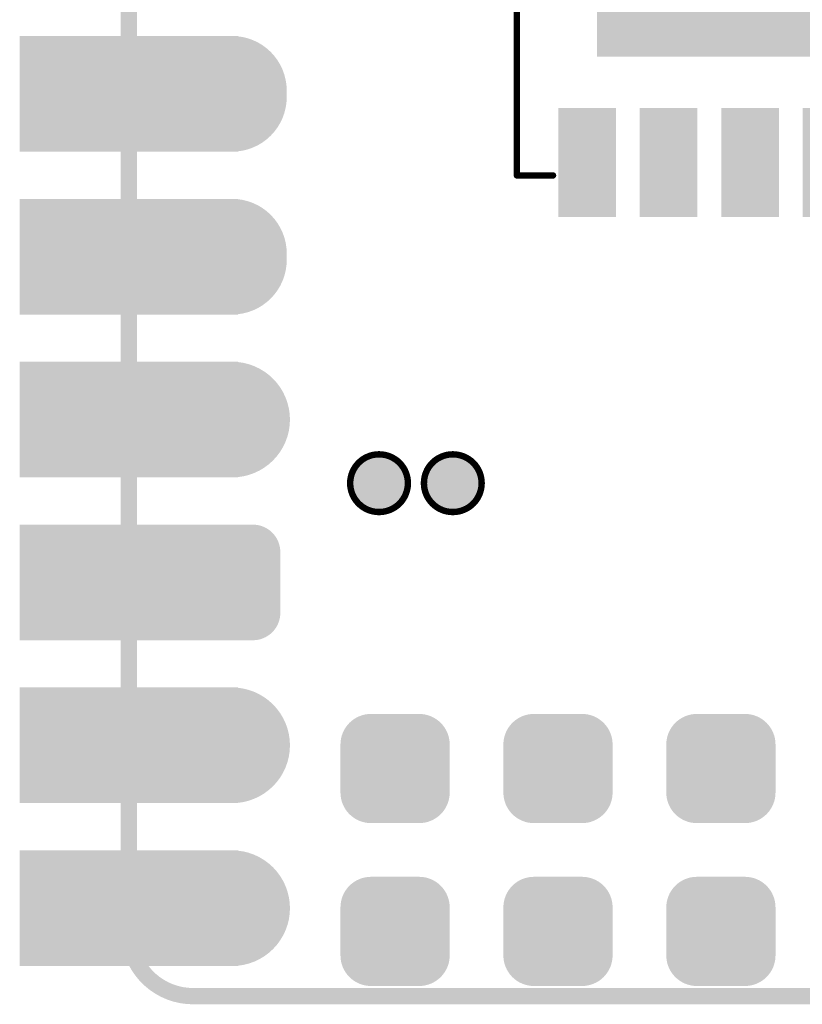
# Model space of a CAD drawing. Header units: millimetres. Extents: x 126.2 to 150.6, y 45.7 to 97.
# Tile 1 of 7: x 126.2 to 138.4, y 45.7 to 61.1. Entities that reach past the tile are written whole.
import ezdxf

# ---------------------------------------------------------------- set-up
doc = ezdxf.new("R2010")
doc.units = ezdxf.units.MM
for name, color, linetype in [('BottomLayer', 5, 'Continuous'), ('BottomOverlay', 54, 'Continuous'), ('BottomPaste', 16, 'Continuous'), ('BottomSolder', 6, 'Continuous'), ('KeepOutLayer', 6, 'Continuous'), ('MidLayer1', 16, 'Continuous'), ('MidLayer2', 76, 'Continuous'), ('MidLayer3', 90, 'Continuous'), ('MidLayer4', 156, 'Continuous'), ('MultiLayer', 9, 'Continuous'), ('PadHoleLayer', 156, 'Continuous'), ('TopLayer', 1, 'Continuous'), ('TopSolder', 216, 'Continuous')]:
    doc.layers.add(name, color=color, linetype=linetype)

# ---------------------------------------------------------------- blocks, each defined once
blk = doc.blocks.new('P_________1')
at = {"layer": 'BottomLayer'}
for points, const_width in [([(8.49, 24.13, 1), (9.29, 24.13, 1)], 0.8), ([(8.49, 21.59, 1), (9.29, 21.59, 1)], 0.8), ([(8.403, 19.525, 1), (8.728, 19.525, 1)], 0.325), ([(9.053, 19.525, 1), (9.378, 19.525, 1)], 0.325), ([(8.403, 18.575, 1), (8.728, 18.575, 1)], 0.325), ([(9.053, 18.575, 1), (9.378, 18.575, 1)], 0.325), ([(8.49, 16.51, 1), (9.29, 16.51, 1)], 0.8), ([(8.515, 14.02, 1), (9.265, 14.02, 1)], 0.75), ([(8.515, 13.92, 1), (9.265, 13.92, 1)], 0.75), ([(8.515, 11.48, 1), (9.265, 11.48, 1)], 0.75), ([(8.515, 11.38, 1), (9.265, 11.38, 1)], 0.75)]:
    blk.add_lwpolyline(points, format="xyb", close=True, dxfattribs=dict(at, const_width=const_width))
at = {"layer": 'BottomLayer', "const_width": 1.5}
for points in [[(8.89, 14.02), (8.89, 13.92)], [(8.89, 11.48), (8.89, 11.38)]]:
    blk.add_lwpolyline(points, dxfattribs=at)
at = {"layer": 'BottomLayer'}
for points in [[(8.9, 23.33), (12.1, 23.33), (8.9, 24.93), (12.1, 24.93)], [(8.9, 20.79), (12.1, 20.79), (8.9, 22.39), (12.1, 22.39)], [(9.215, 18.25), (9.215, 19.85), (8.565, 18.25), (8.565, 19.85)], [(8.9, 18.25), (12.1, 18.25), (8.9, 19.85), (12.1, 19.85)], [(9.54, 18.575), (9.54, 19.525), (8.24, 18.575), (8.24, 19.525)], [(8.9, 15.71), (12.1, 15.71), (8.9, 17.31), (12.1, 17.31)], [(8.9, 13.17), (12.1, 13.17), (8.9, 14.77), (12.1, 14.77)], [(8.9, 10.63), (12.1, 10.63), (8.9, 12.23), (12.1, 12.23)]]:
    blk.add_solid(points, dxfattribs=at)
at = {"layer": 'BottomSolder'}
for points, const_width in [([(8.439, 24.13, 1), (9.341, 24.13, 1)], 0.902), ([(8.439, 21.59, 1), (9.341, 21.59, 1)], 0.902), ([(8.352, 19.525, 1), (8.778, 19.525, 1)], 0.427), ([(9.002, 19.525, 1), (9.428, 19.525, 1)], 0.427), ([(8.352, 18.575, 1), (8.778, 18.575, 1)], 0.427), ([(9.002, 18.575, 1), (9.428, 18.575, 1)], 0.427), ([(8.439, 16.51, 1), (9.341, 16.51, 1)], 0.902), ([(8.464, 14.02, 1), (9.316, 14.02, 1)], 0.852), ([(8.464, 13.92, 1), (9.316, 13.92, 1)], 0.852), ([(8.464, 11.48, 1), (9.316, 11.48, 1)], 0.852), ([(8.464, 11.38, 1), (9.316, 11.38, 1)], 0.852)]:
    blk.add_lwpolyline(points, format="xyb", close=True, dxfattribs=dict(at, const_width=const_width))
at = {"layer": 'BottomSolder', "const_width": 1.703}
for points in [[(8.89, 14.02), (8.89, 13.92)], [(8.89, 11.48), (8.89, 11.38)]]:
    blk.add_lwpolyline(points, dxfattribs=at)
at = {"layer": 'BottomSolder'}
for points in [[(8.798, 23.228), (12.202, 23.228), (8.798, 25.032), (12.202, 25.032)], [(8.798, 20.688), (12.202, 20.688), (8.798, 22.492), (12.202, 22.492)], [(9.215, 18.148), (9.215, 19.952), (8.565, 18.148), (8.565, 19.952)], [(8.798, 18.148), (12.202, 18.148), (8.798, 19.952), (12.202, 19.952)], [(9.642, 18.575), (9.642, 19.525), (8.138, 18.575), (8.138, 19.525)], [(8.798, 15.608), (12.202, 15.608), (8.798, 17.412), (12.202, 17.412)], [(8.798, 13.068), (12.202, 13.068), (8.798, 14.872), (12.202, 14.872)], [(8.798, 10.528), (12.202, 10.528), (8.798, 12.332), (12.202, 12.332)]]:
    blk.add_solid(points, dxfattribs=at)
at = {"layer": 'MidLayer1'}
for points, const_width in [([(8.49, 24.13, 1), (9.29, 24.13, 1)], 0.8), ([(8.49, 21.59, 1), (9.29, 21.59, 1)], 0.8), ([(8.403, 19.525, 1), (8.728, 19.525, 1)], 0.325), ([(9.053, 19.525, 1), (9.378, 19.525, 1)], 0.325), ([(8.403, 18.575, 1), (8.728, 18.575, 1)], 0.325), ([(9.053, 18.575, 1), (9.378, 18.575, 1)], 0.325), ([(8.49, 16.51, 1), (9.29, 16.51, 1)], 0.8), ([(8.515, 14.02, 1), (9.265, 14.02, 1)], 0.75), ([(8.515, 13.92, 1), (9.265, 13.92, 1)], 0.75), ([(8.515, 11.48, 1), (9.265, 11.48, 1)], 0.75), ([(8.515, 11.38, 1), (9.265, 11.38, 1)], 0.75)]:
    blk.add_lwpolyline(points, format="xyb", close=True, dxfattribs=dict(at, const_width=const_width))
at = {"layer": 'MidLayer1', "const_width": 1.5}
for points in [[(8.89, 14.02), (8.89, 13.92)], [(8.89, 11.48), (8.89, 11.38)]]:
    blk.add_lwpolyline(points, dxfattribs=at)
at = {"layer": 'MidLayer1'}
for points in [[(8.9, 23.33), (12.1, 23.33), (8.9, 24.93), (12.1, 24.93)], [(8.9, 20.79), (12.1, 20.79), (8.9, 22.39), (12.1, 22.39)], [(9.215, 18.25), (9.215, 19.85), (8.565, 18.25), (8.565, 19.85)], [(8.9, 18.25), (12.1, 18.25), (8.9, 19.85), (12.1, 19.85)], [(9.54, 18.575), (9.54, 19.525), (8.24, 18.575), (8.24, 19.525)], [(8.9, 15.71), (12.1, 15.71), (8.9, 17.31), (12.1, 17.31)], [(8.9, 13.17), (12.1, 13.17), (8.9, 14.77), (12.1, 14.77)], [(8.9, 10.63), (12.1, 10.63), (8.9, 12.23), (12.1, 12.23)]]:
    blk.add_solid(points, dxfattribs=at)
at = {"layer": 'MidLayer2'}
for points, const_width in [([(8.49, 24.13, 1), (9.29, 24.13, 1)], 0.8), ([(8.49, 21.59, 1), (9.29, 21.59, 1)], 0.8), ([(8.403, 19.525, 1), (8.728, 19.525, 1)], 0.325), ([(9.053, 19.525, 1), (9.378, 19.525, 1)], 0.325), ([(8.403, 18.575, 1), (8.728, 18.575, 1)], 0.325), ([(9.053, 18.575, 1), (9.378, 18.575, 1)], 0.325), ([(8.49, 16.51, 1), (9.29, 16.51, 1)], 0.8), ([(8.515, 14.02, 1), (9.265, 14.02, 1)], 0.75), ([(8.515, 13.92, 1), (9.265, 13.92, 1)], 0.75), ([(8.515, 11.48, 1), (9.265, 11.48, 1)], 0.75), ([(8.515, 11.38, 1), (9.265, 11.38, 1)], 0.75)]:
    blk.add_lwpolyline(points, format="xyb", close=True, dxfattribs=dict(at, const_width=const_width))
at = {"layer": 'MidLayer2', "const_width": 1.5}
for points in [[(8.89, 14.02), (8.89, 13.92)], [(8.89, 11.48), (8.89, 11.38)]]:
    blk.add_lwpolyline(points, dxfattribs=at)
at = {"layer": 'MidLayer2'}
for points in [[(8.9, 23.33), (12.1, 23.33), (8.9, 24.93), (12.1, 24.93)], [(8.9, 20.79), (12.1, 20.79), (8.9, 22.39), (12.1, 22.39)], [(9.215, 18.25), (9.215, 19.85), (8.565, 18.25), (8.565, 19.85)], [(8.9, 18.25), (12.1, 18.25), (8.9, 19.85), (12.1, 19.85)], [(9.54, 18.575), (9.54, 19.525), (8.24, 18.575), (8.24, 19.525)], [(8.9, 15.71), (12.1, 15.71), (8.9, 17.31), (12.1, 17.31)], [(8.9, 13.17), (12.1, 13.17), (8.9, 14.77), (12.1, 14.77)], [(8.9, 10.63), (12.1, 10.63), (8.9, 12.23), (12.1, 12.23)]]:
    blk.add_solid(points, dxfattribs=at)
at = {"layer": 'MidLayer3'}
for points, const_width in [([(8.49, 24.13, 1), (9.29, 24.13, 1)], 0.8), ([(8.49, 21.59, 1), (9.29, 21.59, 1)], 0.8), ([(8.403, 19.525, 1), (8.728, 19.525, 1)], 0.325), ([(9.053, 19.525, 1), (9.378, 19.525, 1)], 0.325), ([(8.403, 18.575, 1), (8.728, 18.575, 1)], 0.325), ([(9.053, 18.575, 1), (9.378, 18.575, 1)], 0.325), ([(8.49, 16.51, 1), (9.29, 16.51, 1)], 0.8), ([(8.515, 14.02, 1), (9.265, 14.02, 1)], 0.75), ([(8.515, 13.92, 1), (9.265, 13.92, 1)], 0.75), ([(8.515, 11.48, 1), (9.265, 11.48, 1)], 0.75), ([(8.515, 11.38, 1), (9.265, 11.38, 1)], 0.75)]:
    blk.add_lwpolyline(points, format="xyb", close=True, dxfattribs=dict(at, const_width=const_width))
at = {"layer": 'MidLayer3', "const_width": 1.5}
for points in [[(8.89, 14.02), (8.89, 13.92)], [(8.89, 11.48), (8.89, 11.38)]]:
    blk.add_lwpolyline(points, dxfattribs=at)
at = {"layer": 'MidLayer3'}
for points in [[(8.9, 23.33), (12.1, 23.33), (8.9, 24.93), (12.1, 24.93)], [(8.9, 20.79), (12.1, 20.79), (8.9, 22.39), (12.1, 22.39)], [(9.215, 18.25), (9.215, 19.85), (8.565, 18.25), (8.565, 19.85)], [(8.9, 18.25), (12.1, 18.25), (8.9, 19.85), (12.1, 19.85)], [(9.54, 18.575), (9.54, 19.525), (8.24, 18.575), (8.24, 19.525)], [(8.9, 15.71), (12.1, 15.71), (8.9, 17.31), (12.1, 17.31)], [(8.9, 13.17), (12.1, 13.17), (8.9, 14.77), (12.1, 14.77)], [(8.9, 10.63), (12.1, 10.63), (8.9, 12.23), (12.1, 12.23)]]:
    blk.add_solid(points, dxfattribs=at)
at = {"layer": 'MidLayer4'}
for points, const_width in [([(8.49, 24.13, 1), (9.29, 24.13, 1)], 0.8), ([(8.49, 21.59, 1), (9.29, 21.59, 1)], 0.8), ([(8.403, 19.525, 1), (8.728, 19.525, 1)], 0.325), ([(9.053, 19.525, 1), (9.378, 19.525, 1)], 0.325), ([(8.403, 18.575, 1), (8.728, 18.575, 1)], 0.325), ([(9.053, 18.575, 1), (9.378, 18.575, 1)], 0.325), ([(8.49, 16.51, 1), (9.29, 16.51, 1)], 0.8), ([(8.515, 14.02, 1), (9.265, 14.02, 1)], 0.75), ([(8.515, 13.92, 1), (9.265, 13.92, 1)], 0.75), ([(8.515, 11.48, 1), (9.265, 11.48, 1)], 0.75), ([(8.515, 11.38, 1), (9.265, 11.38, 1)], 0.75)]:
    blk.add_lwpolyline(points, format="xyb", close=True, dxfattribs=dict(at, const_width=const_width))
at = {"layer": 'MidLayer4', "const_width": 1.5}
for points in [[(8.89, 14.02), (8.89, 13.92)], [(8.89, 11.48), (8.89, 11.38)]]:
    blk.add_lwpolyline(points, dxfattribs=at)
at = {"layer": 'MidLayer4'}
for points in [[(8.9, 23.33), (12.1, 23.33), (8.9, 24.93), (12.1, 24.93)], [(8.9, 20.79), (12.1, 20.79), (8.9, 22.39), (12.1, 22.39)], [(9.215, 18.25), (9.215, 19.85), (8.565, 18.25), (8.565, 19.85)], [(8.9, 18.25), (12.1, 18.25), (8.9, 19.85), (12.1, 19.85)], [(9.54, 18.575), (9.54, 19.525), (8.24, 18.575), (8.24, 19.525)], [(8.9, 15.71), (12.1, 15.71), (8.9, 17.31), (12.1, 17.31)], [(8.9, 13.17), (12.1, 13.17), (8.9, 14.77), (12.1, 14.77)], [(8.9, 10.63), (12.1, 10.63), (8.9, 12.23), (12.1, 12.23)]]:
    blk.add_solid(points, dxfattribs=at)
at = {"layer": 'MultiLayer'}
for points, const_width in [([(8.49, 24.13, 1), (9.29, 24.13, 1)], 0.8), ([(8.49, 21.59, 1), (9.29, 21.59, 1)], 0.8), ([(8.403, 19.525, 1), (8.728, 19.525, 1)], 0.325), ([(9.053, 19.525, 1), (9.378, 19.525, 1)], 0.325), ([(8.403, 18.575, 1), (8.728, 18.575, 1)], 0.325), ([(9.053, 18.575, 1), (9.378, 18.575, 1)], 0.325), ([(8.49, 16.51, 1), (9.29, 16.51, 1)], 0.8), ([(8.515, 14.02, 1), (9.265, 14.02, 1)], 0.75), ([(8.515, 13.92, 1), (9.265, 13.92, 1)], 0.75), ([(8.515, 11.48, 1), (9.265, 11.48, 1)], 0.75), ([(8.515, 11.38, 1), (9.265, 11.38, 1)], 0.75)]:
    blk.add_lwpolyline(points, format="xyb", close=True, dxfattribs=dict(at, const_width=const_width))
at = {"layer": 'MultiLayer', "const_width": 1.5}
for points in [[(8.89, 14.02), (8.89, 13.92)], [(8.89, 11.48), (8.89, 11.38)]]:
    blk.add_lwpolyline(points, dxfattribs=at)
at = {"layer": 'MultiLayer'}
for points in [[(8.9, 23.33), (12.1, 23.33), (8.9, 24.93), (12.1, 24.93)], [(8.9, 20.79), (12.1, 20.79), (8.9, 22.39), (12.1, 22.39)], [(9.215, 18.25), (9.215, 19.85), (8.565, 18.25), (8.565, 19.85)], [(8.9, 18.25), (12.1, 18.25), (8.9, 19.85), (12.1, 19.85)], [(9.54, 18.575), (9.54, 19.525), (8.24, 18.575), (8.24, 19.525)], [(8.9, 15.71), (12.1, 15.71), (8.9, 17.31), (12.1, 17.31)], [(8.9, 13.17), (12.1, 13.17), (8.9, 14.77), (12.1, 14.77)], [(8.9, 10.63), (12.1, 10.63), (8.9, 12.23), (12.1, 12.23)]]:
    blk.add_solid(points, dxfattribs=at)
at = {"layer": 'PadHoleLayer', "const_width": 0.5}
for points in [[(8.64, 24.13, 1), (9.14, 24.13, 1)], [(10.25, 24.13, 1), (10.75, 24.13, 1)], [(8.64, 21.59, 1), (9.14, 21.59, 1)], [(10.25, 21.59, 1), (10.75, 21.59, 1)], [(8.64, 19.05, 1), (9.14, 19.05, 1)], [(10.25, 19.05, 1), (10.75, 19.05, 1)], [(8.64, 16.51, 1), (9.14, 16.51, 1)], [(10.25, 16.51, 1), (10.75, 16.51, 1)], [(8.64, 13.97, 1), (9.14, 13.97, 1)], [(10.25, 13.97, 1), (10.75, 13.97, 1)], [(8.64, 11.43, 1), (9.14, 11.43, 1)], [(10.25, 11.43, 1), (10.75, 11.43, 1)]]:
    blk.add_lwpolyline(points, format="xyb", close=True, dxfattribs=at)
at = {"layer": 'TopLayer'}
for points, const_width in [([(8.49, 24.13, 1), (9.29, 24.13, 1)], 0.8), ([(8.49, 21.59, 1), (9.29, 21.59, 1)], 0.8), ([(8.403, 19.525, 1), (8.728, 19.525, 1)], 0.325), ([(9.053, 19.525, 1), (9.378, 19.525, 1)], 0.325), ([(8.403, 18.575, 1), (8.728, 18.575, 1)], 0.325), ([(9.053, 18.575, 1), (9.378, 18.575, 1)], 0.325), ([(8.49, 16.51, 1), (9.29, 16.51, 1)], 0.8), ([(8.515, 14.02, 1), (9.265, 14.02, 1)], 0.75), ([(8.515, 13.92, 1), (9.265, 13.92, 1)], 0.75), ([(8.515, 11.48, 1), (9.265, 11.48, 1)], 0.75), ([(8.515, 11.38, 1), (9.265, 11.38, 1)], 0.75)]:
    blk.add_lwpolyline(points, format="xyb", close=True, dxfattribs=dict(at, const_width=const_width))
at = {"layer": 'TopLayer', "const_width": 1.5}
for points in [[(8.89, 14.02), (8.89, 13.92)], [(8.89, 11.48), (8.89, 11.38)]]:
    blk.add_lwpolyline(points, dxfattribs=at)
at = {"layer": 'TopLayer'}
for points in [[(8.9, 23.33), (12.1, 23.33), (8.9, 24.93), (12.1, 24.93)], [(8.9, 20.79), (12.1, 20.79), (8.9, 22.39), (12.1, 22.39)], [(9.215, 18.25), (9.215, 19.85), (8.565, 18.25), (8.565, 19.85)], [(8.9, 18.25), (12.1, 18.25), (8.9, 19.85), (12.1, 19.85)], [(9.54, 18.575), (9.54, 19.525), (8.24, 18.575), (8.24, 19.525)], [(8.9, 15.71), (12.1, 15.71), (8.9, 17.31), (12.1, 17.31)], [(8.9, 13.17), (12.1, 13.17), (8.9, 14.77), (12.1, 14.77)], [(8.9, 10.63), (12.1, 10.63), (8.9, 12.23), (12.1, 12.23)]]:
    blk.add_solid(points, dxfattribs=at)
at = {"layer": 'TopSolder'}
for points, const_width in [([(8.439, 24.13, 1), (9.341, 24.13, 1)], 0.902), ([(8.439, 21.59, 1), (9.341, 21.59, 1)], 0.902), ([(8.352, 19.525, 1), (8.778, 19.525, 1)], 0.427), ([(9.002, 19.525, 1), (9.428, 19.525, 1)], 0.427), ([(8.352, 18.575, 1), (8.778, 18.575, 1)], 0.427), ([(9.002, 18.575, 1), (9.428, 18.575, 1)], 0.427), ([(8.439, 16.51, 1), (9.341, 16.51, 1)], 0.902), ([(8.464, 14.02, 1), (9.316, 14.02, 1)], 0.852), ([(8.464, 13.92, 1), (9.316, 13.92, 1)], 0.852), ([(8.464, 11.48, 1), (9.316, 11.48, 1)], 0.852), ([(8.464, 11.38, 1), (9.316, 11.38, 1)], 0.852)]:
    blk.add_lwpolyline(points, format="xyb", close=True, dxfattribs=dict(at, const_width=const_width))
at = {"layer": 'TopSolder', "const_width": 1.703}
for points in [[(8.89, 14.02), (8.89, 13.92)], [(8.89, 11.48), (8.89, 11.38)]]:
    blk.add_lwpolyline(points, dxfattribs=at)
at = {"layer": 'TopSolder'}
for points in [[(8.798, 23.228), (12.202, 23.228), (8.798, 25.032), (12.202, 25.032)], [(8.798, 20.688), (12.202, 20.688), (8.798, 22.492), (12.202, 22.492)], [(9.215, 18.148), (9.215, 19.952), (8.565, 18.148), (8.565, 19.952)], [(8.798, 18.148), (12.202, 18.148), (8.798, 19.952), (12.202, 19.952)], [(9.642, 18.575), (9.642, 19.525), (8.138, 18.575), (8.138, 19.525)], [(8.798, 15.608), (12.202, 15.608), (8.798, 17.412), (12.202, 17.412)], [(8.798, 13.068), (12.202, 13.068), (8.798, 14.872), (12.202, 14.872)], [(8.798, 10.528), (12.202, 10.528), (8.798, 12.332), (12.202, 12.332)]]:
    blk.add_solid(points, dxfattribs=at)
blk = doc.blocks.new('WSON8_8R00X6R00X0R80_T_B_14')
at = {"layer": 'BottomLayer'}
for points in [[(-4.6, 1.505), (-3, 1.505), (-4.6, 2.305), (-3, 2.305)], [(3, 1.505), (4.6, 1.505), (3, 2.305), (4.6, 2.305)], [(-2.1, -1.7), (2.1, -1.7), (-2.1, 1.7), (2.1, 1.7)], [(-4.6, 0.235), (-3, 0.235), (-4.6, 1.035), (-3, 1.035)], [(3, 0.235), (4.6, 0.235), (3, 1.035), (4.6, 1.035)], [(-4.6, -1.035), (-3, -1.035), (-4.6, -0.235), (-3, -0.235)], [(3, -1.035), (4.6, -1.035), (3, -0.235), (4.6, -0.235)], [(-4.6, -2.305), (-3, -2.305), (-4.6, -1.505), (-3, -1.505)], [(3, -2.305), (4.6, -2.305), (3, -1.505), (4.6, -1.505)]]:
    blk.add_solid(points, dxfattribs=at)
at = {"layer": 'BottomOverlay', "const_width": 0.1}
for points in [[(-4, 2.489), (-4, 3)], [(4.001, 3), (-4, 3)], [(4.001, 2.388), (4.001, 3)], [(-4, -3), (-4, -2.464)], [(4.001, -3), (4.001, -2.438)], [(4.001, -3), (-4, -3)]]:
    blk.add_lwpolyline(points, dxfattribs=at)
at = {"layer": 'BottomOverlay'}
for points, const_width in [([(-4.025, 3, 1), (-3.975, 3, 1)], 0.05), ([(-4.025, 3, 1), (-3.975, 3, 1)], 0.05), ([(3.976, 3, 1), (4.026, 3, 1)], 0.05), ([(3.976, 3, 1), (4.026, 3, 1)], 0.05), ([(-4.2, 2.655, 1), (-4.5, 2.655, 1)], 0.1), ([(-4.525, 2.655, 1), (-4.475, 2.655, 1)], 0.05), ([(-4.225, 2.655, 1), (-4.175, 2.655, 1)], 0.05), ([(-4.025, 2.489, 1), (-3.975, 2.489, 1)], 0.05), ([(3.976, 2.388, 1), (4.026, 2.388, 1)], 0.05), ([(-4.025, -2.464, 1), (-3.975, -2.464, 1)], 0.05), ([(3.976, -2.438, 1), (4.026, -2.438, 1)], 0.05), ([(-4.025, -3, 1), (-3.975, -3, 1)], 0.05), ([(-4.025, -3, 1), (-3.975, -3, 1)], 0.05), ([(3.976, -3, 1), (4.026, -3, 1)], 0.05), ([(3.976, -3, 1), (4.026, -3, 1)], 0.05)]:
    blk.add_lwpolyline(points, format="xyb", close=True, dxfattribs=dict(at, const_width=const_width))
at = {"layer": 'BottomPaste'}
for points in [[(-4.6, 1.505), (-3, 1.505), (-4.6, 2.305), (-3, 2.305)], [(3, 1.505), (4.6, 1.505), (3, 2.305), (4.6, 2.305)], [(-2.1, -1.7), (2.1, -1.7), (-2.1, 1.7), (2.1, 1.7)], [(-4.6, 0.235), (-3, 0.235), (-4.6, 1.035), (-3, 1.035)], [(3, 0.235), (4.6, 0.235), (3, 1.035), (4.6, 1.035)], [(-4.6, -1.035), (-3, -1.035), (-4.6, -0.235), (-3, -0.235)], [(3, -1.035), (4.6, -1.035), (3, -0.235), (4.6, -0.235)], [(-4.6, -2.305), (-3, -2.305), (-4.6, -1.505), (-3, -1.505)], [(3, -2.305), (4.6, -2.305), (3, -1.505), (4.6, -1.505)]]:
    blk.add_solid(points, dxfattribs=at)
at = {"layer": 'BottomSolder'}
for points in [[(-4.649, 1.455), (-2.95, 1.455), (-4.649, 2.355), (-2.95, 2.355)], [(2.95, 1.455), (4.649, 1.455), (2.95, 2.355), (4.649, 2.355)], [(-2.15, -1.75), (2.15, -1.75), (-2.15, 1.75), (2.15, 1.75)], [(-4.649, 0.185), (-2.95, 0.185), (-4.649, 1.085), (-2.95, 1.085)], [(2.95, 0.185), (4.649, 0.185), (2.95, 1.085), (4.649, 1.085)], [(-4.649, -1.085), (-2.95, -1.085), (-4.649, -0.185), (-2.95, -0.185)], [(2.95, -1.085), (4.649, -1.085), (2.95, -0.185), (4.649, -0.185)], [(-4.649, -2.355), (-2.95, -2.355), (-4.649, -1.455), (-2.95, -1.455)], [(2.95, -2.355), (4.649, -2.355), (2.95, -1.455), (4.649, -1.455)]]:
    blk.add_solid(points, dxfattribs=at)
blk = doc.blocks.new('TEST_B_18')
at = {"layer": 'BottomLayer', "const_width": 0.35}
blk.add_lwpolyline([(-0.175, 0, 1), (0.175, 0, 1)], format="xyb", close=True, dxfattribs=at)
at = {"layer": 'BottomOverlay'}
for points, const_width in [([(0.45, 0, 1), (-0.45, 0, 1)], 0.1), ([(-0.475, 0, 1), (-0.425, 0, 1)], 0.05), ([(0.425, 0, 1), (0.475, 0, 1)], 0.05)]:
    blk.add_lwpolyline(points, format="xyb", close=True, dxfattribs=dict(at, const_width=const_width))
at = {"layer": 'BottomPaste', "const_width": 0.35}
blk.add_lwpolyline([(-0.175, 0, 1), (0.175, 0, 1)], format="xyb", close=True, dxfattribs=at)
at = {"layer": 'BottomSolder', "const_width": 0.4}
blk.add_lwpolyline([(-0.2, 0, 1), (0.2, 0, 1)], format="xyb", close=True, dxfattribs=at)
blk = doc.blocks.new('TEST_B_19')
at = {"layer": 'BottomLayer', "const_width": 0.35}
blk.add_lwpolyline([(-0.175, 0, 1), (0.175, 0, 1)], format="xyb", close=True, dxfattribs=at)
at = {"layer": 'BottomOverlay'}
for points, const_width in [([(0.45, 0, 1), (-0.45, 0, 1)], 0.1), ([(-0.475, 0, 1), (-0.425, 0, 1)], 0.05), ([(0.425, 0, 1), (0.475, 0, 1)], 0.05)]:
    blk.add_lwpolyline(points, format="xyb", close=True, dxfattribs=dict(at, const_width=const_width))
at = {"layer": 'BottomPaste', "const_width": 0.35}
blk.add_lwpolyline([(-0.175, 0, 1), (0.175, 0, 1)], format="xyb", close=True, dxfattribs=at)
at = {"layer": 'BottomSolder', "const_width": 0.4}
blk.add_lwpolyline([(-0.2, 0, 1), (0.2, 0, 1)], format="xyb", close=True, dxfattribs=at)
blk = doc.blocks.new('TESTPINT_PICO_B_35')
at = {"layer": 'BottomLayer', "const_width": 0.375}
for points in [[(-0.632, 0.375, 1), (-0.257, 0.375, 1)], [(0.118, 0.375, 1), (0.493, 0.375, 1)], [(-0.632, -0.375, 1), (-0.257, -0.375, 1)], [(0.118, -0.375, 1), (0.493, -0.375, 1)]]:
    blk.add_lwpolyline(points, format="xyb", close=True, dxfattribs=at)
at = {"layer": 'BottomLayer'}
for points in [[(-0.445, -0.75), (0.305, -0.75), (-0.445, 0.75), (0.305, 0.75)], [(-0.82, -0.375), (0.68, -0.375), (-0.82, 0.375), (0.68, 0.375)]]:
    blk.add_solid(points, dxfattribs=at)
at = {"layer": 'BottomPaste', "const_width": 0.375}
for points in [[(-0.632, 0.375, 1), (-0.257, 0.375, 1)], [(0.118, 0.375, 1), (0.493, 0.375, 1)], [(-0.632, -0.375, 1), (-0.257, -0.375, 1)], [(0.118, -0.375, 1), (0.493, -0.375, 1)]]:
    blk.add_lwpolyline(points, format="xyb", close=True, dxfattribs=at)
at = {"layer": 'BottomPaste'}
for points in [[(-0.445, -0.75), (0.305, -0.75), (-0.445, 0.75), (0.305, 0.75)], [(-0.82, -0.375), (0.68, -0.375), (-0.82, 0.375), (0.68, 0.375)]]:
    blk.add_solid(points, dxfattribs=at)
at = {"layer": 'BottomSolder', "const_width": 0.477}
for points in [[(-0.683, 0.375, 1), (-0.207, 0.375, 1)], [(0.067, 0.375, 1), (0.543, 0.375, 1)], [(-0.683, -0.375, 1), (-0.207, -0.375, 1)], [(0.067, -0.375, 1), (0.543, -0.375, 1)]]:
    blk.add_lwpolyline(points, format="xyb", close=True, dxfattribs=at)
at = {"layer": 'BottomSolder'}
for points in [[(-0.445, -0.852), (0.305, -0.852), (-0.445, 0.852), (0.305, 0.852)], [(-0.922, -0.375), (0.782, -0.375), (-0.922, 0.375), (0.782, 0.375)]]:
    blk.add_solid(points, dxfattribs=at)
blk = doc.blocks.new('TESTPINT_PICO_B_36')
at = {"layer": 'BottomLayer', "const_width": 0.375}
for points in [[(-0.562, 0.375, 1), (-0.187, 0.375, 1)], [(0.187, 0.375, 1), (0.562, 0.375, 1)], [(-0.562, -0.375, 1), (-0.187, -0.375, 1)], [(0.187, -0.375, 1), (0.562, -0.375, 1)]]:
    blk.add_lwpolyline(points, format="xyb", close=True, dxfattribs=at)
at = {"layer": 'BottomLayer'}
for points in [[(-0.375, -0.75), (0.375, -0.75), (-0.375, 0.75), (0.375, 0.75)], [(-0.75, -0.375), (0.75, -0.375), (-0.75, 0.375), (0.75, 0.375)]]:
    blk.add_solid(points, dxfattribs=at)
at = {"layer": 'BottomPaste', "const_width": 0.375}
for points in [[(-0.562, 0.375, 1), (-0.187, 0.375, 1)], [(0.187, 0.375, 1), (0.562, 0.375, 1)], [(-0.562, -0.375, 1), (-0.187, -0.375, 1)], [(0.187, -0.375, 1), (0.562, -0.375, 1)]]:
    blk.add_lwpolyline(points, format="xyb", close=True, dxfattribs=at)
at = {"layer": 'BottomPaste'}
for points in [[(-0.375, -0.75), (0.375, -0.75), (-0.375, 0.75), (0.375, 0.75)], [(-0.75, -0.375), (0.75, -0.375), (-0.75, 0.375), (0.75, 0.375)]]:
    blk.add_solid(points, dxfattribs=at)
at = {"layer": 'BottomSolder', "const_width": 0.477}
for points in [[(-0.613, 0.375, 1), (-0.137, 0.375, 1)], [(0.137, 0.375, 1), (0.613, 0.375, 1)], [(-0.613, -0.375, 1), (-0.137, -0.375, 1)], [(0.137, -0.375, 1), (0.613, -0.375, 1)]]:
    blk.add_lwpolyline(points, format="xyb", close=True, dxfattribs=at)
at = {"layer": 'BottomSolder'}
for points in [[(-0.375, -0.852), (0.375, -0.852), (-0.375, 0.852), (0.375, 0.852)], [(-0.852, -0.375), (0.852, -0.375), (-0.852, 0.375), (0.852, 0.375)]]:
    blk.add_solid(points, dxfattribs=at)
blk = doc.blocks.new('TESTPINT_PICO_B_40')
at = {"layer": 'BottomLayer', "const_width": 0.375}
for points in [[(-0.562, 0.375, 1), (-0.187, 0.375, 1)], [(0.187, 0.375, 1), (0.562, 0.375, 1)], [(-0.562, -0.375, 1), (-0.187, -0.375, 1)], [(0.187, -0.375, 1), (0.562, -0.375, 1)]]:
    blk.add_lwpolyline(points, format="xyb", close=True, dxfattribs=at)
at = {"layer": 'BottomLayer'}
for points in [[(-0.375, -0.75), (0.375, -0.75), (-0.375, 0.75), (0.375, 0.75)], [(-0.75, -0.375), (0.75, -0.375), (-0.75, 0.375), (0.75, 0.375)]]:
    blk.add_solid(points, dxfattribs=at)
at = {"layer": 'BottomPaste', "const_width": 0.375}
for points in [[(-0.562, 0.375, 1), (-0.187, 0.375, 1)], [(0.187, 0.375, 1), (0.562, 0.375, 1)], [(-0.562, -0.375, 1), (-0.187, -0.375, 1)], [(0.187, -0.375, 1), (0.562, -0.375, 1)]]:
    blk.add_lwpolyline(points, format="xyb", close=True, dxfattribs=at)
at = {"layer": 'BottomPaste'}
for points in [[(-0.375, -0.75), (0.375, -0.75), (-0.375, 0.75), (0.375, 0.75)], [(-0.75, -0.375), (0.75, -0.375), (-0.75, 0.375), (0.75, 0.375)]]:
    blk.add_solid(points, dxfattribs=at)
at = {"layer": 'BottomSolder', "const_width": 0.477}
for points in [[(-0.613, 0.375, 1), (-0.137, 0.375, 1)], [(0.137, 0.375, 1), (0.613, 0.375, 1)], [(-0.613, -0.375, 1), (-0.137, -0.375, 1)], [(0.137, -0.375, 1), (0.613, -0.375, 1)]]:
    blk.add_lwpolyline(points, format="xyb", close=True, dxfattribs=at)
at = {"layer": 'BottomSolder'}
for points in [[(-0.375, -0.852), (0.375, -0.852), (-0.375, 0.852), (0.375, 0.852)], [(-0.852, -0.375), (0.852, -0.375), (-0.852, 0.375), (0.852, 0.375)]]:
    blk.add_solid(points, dxfattribs=at)
blk = doc.blocks.new('TESTPINT_PICO_B_41')
at = {"layer": 'BottomLayer', "const_width": 0.375}
for points in [[(-1.242, 0.375, 1), (-0.867, 0.375, 1)], [(-0.492, 0.375, 1), (-0.117, 0.375, 1)], [(-1.242, -0.375, 1), (-0.867, -0.375, 1)], [(-0.492, -0.375, 1), (-0.117, -0.375, 1)]]:
    blk.add_lwpolyline(points, format="xyb", close=True, dxfattribs=at)
at = {"layer": 'BottomLayer'}
for points in [[(-1.055, -0.75), (-0.305, -0.75), (-1.055, 0.75), (-0.305, 0.75)], [(-1.43, -0.375), (0.07, -0.375), (-1.43, 0.375), (0.07, 0.375)]]:
    blk.add_solid(points, dxfattribs=at)
at = {"layer": 'BottomPaste', "const_width": 0.375}
for points in [[(-1.242, 0.375, 1), (-0.867, 0.375, 1)], [(-0.492, 0.375, 1), (-0.117, 0.375, 1)], [(-1.242, -0.375, 1), (-0.867, -0.375, 1)], [(-0.492, -0.375, 1), (-0.117, -0.375, 1)]]:
    blk.add_lwpolyline(points, format="xyb", close=True, dxfattribs=at)
at = {"layer": 'BottomPaste'}
for points in [[(-1.055, -0.75), (-0.305, -0.75), (-1.055, 0.75), (-0.305, 0.75)], [(-1.43, -0.375), (0.07, -0.375), (-1.43, 0.375), (0.07, 0.375)]]:
    blk.add_solid(points, dxfattribs=at)
at = {"layer": 'BottomSolder', "const_width": 0.477}
for points in [[(-1.293, 0.375, 1), (-0.817, 0.375, 1)], [(-0.543, 0.375, 1), (-0.067, 0.375, 1)], [(-1.293, -0.375, 1), (-0.817, -0.375, 1)], [(-0.543, -0.375, 1), (-0.067, -0.375, 1)]]:
    blk.add_lwpolyline(points, format="xyb", close=True, dxfattribs=at)
at = {"layer": 'BottomSolder'}
for points in [[(-1.055, -0.852), (-0.305, -0.852), (-1.055, 0.852), (-0.305, 0.852)], [(-1.532, -0.375), (0.172, -0.375), (-1.532, 0.375), (0.172, 0.375)]]:
    blk.add_solid(points, dxfattribs=at)
blk = doc.blocks.new('TESTPINT_PICO_B_47')
at = {"layer": 'BottomLayer', "const_width": 0.375}
for points in [[(-0.562, 0.375, 1), (-0.187, 0.375, 1)], [(0.187, 0.375, 1), (0.562, 0.375, 1)], [(-0.562, -0.375, 1), (-0.187, -0.375, 1)], [(0.187, -0.375, 1), (0.562, -0.375, 1)]]:
    blk.add_lwpolyline(points, format="xyb", close=True, dxfattribs=at)
at = {"layer": 'BottomLayer'}
for points in [[(-0.375, -0.75), (0.375, -0.75), (-0.375, 0.75), (0.375, 0.75)], [(-0.75, -0.375), (0.75, -0.375), (-0.75, 0.375), (0.75, 0.375)]]:
    blk.add_solid(points, dxfattribs=at)
at = {"layer": 'BottomPaste', "const_width": 0.375}
for points in [[(-0.562, 0.375, 1), (-0.187, 0.375, 1)], [(0.187, 0.375, 1), (0.562, 0.375, 1)], [(-0.562, -0.375, 1), (-0.187, -0.375, 1)], [(0.187, -0.375, 1), (0.562, -0.375, 1)]]:
    blk.add_lwpolyline(points, format="xyb", close=True, dxfattribs=at)
at = {"layer": 'BottomPaste'}
for points in [[(-0.375, -0.75), (0.375, -0.75), (-0.375, 0.75), (0.375, 0.75)], [(-0.75, -0.375), (0.75, -0.375), (-0.75, 0.375), (0.75, 0.375)]]:
    blk.add_solid(points, dxfattribs=at)
at = {"layer": 'BottomSolder', "const_width": 0.477}
for points in [[(-0.613, 0.375, 1), (-0.137, 0.375, 1)], [(0.137, 0.375, 1), (0.613, 0.375, 1)], [(-0.613, -0.375, 1), (-0.137, -0.375, 1)], [(0.137, -0.375, 1), (0.613, -0.375, 1)]]:
    blk.add_lwpolyline(points, format="xyb", close=True, dxfattribs=at)
at = {"layer": 'BottomSolder'}
for points in [[(-0.375, -0.852), (0.375, -0.852), (-0.375, 0.852), (0.375, 0.852)], [(-0.852, -0.375), (0.852, -0.375), (-0.852, 0.375), (0.852, 0.375)]]:
    blk.add_solid(points, dxfattribs=at)
blk = doc.blocks.new('TESTPINT_PICO_B_49')
at = {"layer": 'BottomLayer', "const_width": 0.375}
for points in [[(-0.632, 0.375, 1), (-0.257, 0.375, 1)], [(0.117, 0.375, 1), (0.492, 0.375, 1)], [(-0.632, -0.375, 1), (-0.257, -0.375, 1)], [(0.117, -0.375, 1), (0.492, -0.375, 1)]]:
    blk.add_lwpolyline(points, format="xyb", close=True, dxfattribs=at)
at = {"layer": 'BottomLayer'}
for points in [[(-0.445, -0.75), (0.305, -0.75), (-0.445, 0.75), (0.305, 0.75)], [(-0.82, -0.375), (0.68, -0.375), (-0.82, 0.375), (0.68, 0.375)]]:
    blk.add_solid(points, dxfattribs=at)
at = {"layer": 'BottomPaste', "const_width": 0.375}
for points in [[(-0.632, 0.375, 1), (-0.257, 0.375, 1)], [(0.117, 0.375, 1), (0.492, 0.375, 1)], [(-0.632, -0.375, 1), (-0.257, -0.375, 1)], [(0.117, -0.375, 1), (0.492, -0.375, 1)]]:
    blk.add_lwpolyline(points, format="xyb", close=True, dxfattribs=at)
at = {"layer": 'BottomPaste'}
for points in [[(-0.445, -0.75), (0.305, -0.75), (-0.445, 0.75), (0.305, 0.75)], [(-0.82, -0.375), (0.68, -0.375), (-0.82, 0.375), (0.68, 0.375)]]:
    blk.add_solid(points, dxfattribs=at)
at = {"layer": 'BottomSolder', "const_width": 0.477}
for points in [[(-0.683, 0.375, 1), (-0.207, 0.375, 1)], [(0.067, 0.375, 1), (0.543, 0.375, 1)], [(-0.683, -0.375, 1), (-0.207, -0.375, 1)], [(0.067, -0.375, 1), (0.543, -0.375, 1)]]:
    blk.add_lwpolyline(points, format="xyb", close=True, dxfattribs=at)
at = {"layer": 'BottomSolder'}
for points in [[(-0.445, -0.852), (0.305, -0.852), (-0.445, 0.852), (0.305, 0.852)], [(-0.922, -0.375), (0.782, -0.375), (-0.922, 0.375), (0.782, 0.375)]]:
    blk.add_solid(points, dxfattribs=at)

msp = doc.modelspace()

# ---------------------------------------------------------------- linework, layer by layer
at = {"layer": 'KeepOutLayer', "const_width": 0.254}
for points in [[(127.908, 46.851), (127.908, 95.851)], [(128.908, 45.851), (147.908, 45.851)]]:
    msp.add_lwpolyline(points, dxfattribs=at)
at = {"layer": 'KeepOutLayer', "const_width": 0.127}
for points in [[(127.844, 46.851, 1), (127.971, 46.851, 1)], [(127.844, 46.851, 1), (127.971, 46.851, 1)], [(128.844, 45.851, 1), (128.971, 45.851, 1)], [(128.844, 45.851, 1), (128.971, 45.851, 1)]]:
    msp.add_lwpolyline(points, format="xyb", close=True, dxfattribs=at)
at = {"layer": 'KeepOutLayer', "const_width": 0.254}
msp.add_lwpolyline([(128.908, 45.851, -0.414214), (127.908, 46.851)], format="xyb", dxfattribs=at)

# ---------------------------------------------------------------- block references
for name, p, rotation in [('P_________1', (138.407, 71.353), 180), ('WSON8_8R00X6R00X0R80_T_B_14', (136.958, 62.651), 270), ('TEST_B_18', (131.808, 53.851), 180), ('TEST_B_19', (132.958, 53.851), 180), ('TESTPINT_PICO_B_47', (132.058, 46.861), 270), ('TESTPINT_PICO_B_40', (137.138, 46.861), 270)]:
    msp.add_blockref(name, p, dxfattribs=dict(rotation=rotation))
for name, p in [('TESTPINT_PICO_B_49', (132.128, 49.401)), ('TESTPINT_PICO_B_36', (134.598, 49.401)), ('TESTPINT_PICO_B_35', (137.208, 49.401)), ('TESTPINT_PICO_B_41', (135.278, 46.861))]:
    msp.add_blockref(name, p)

doc.saveas('drawing.dxf')
